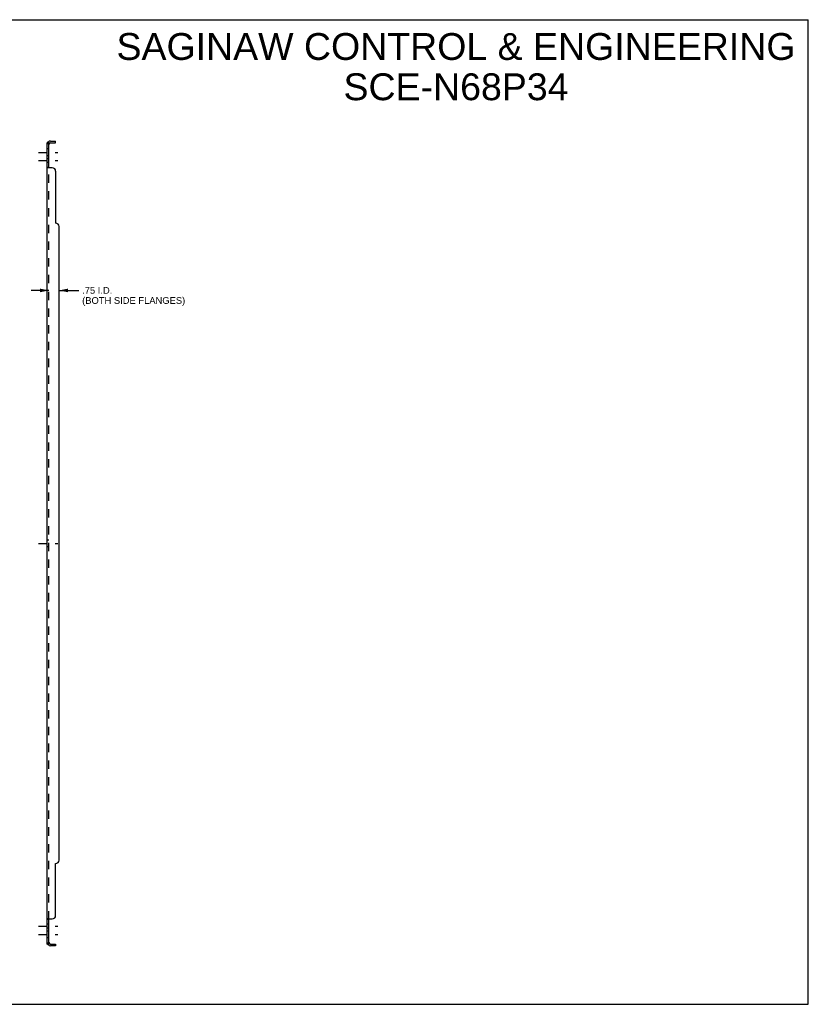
# Model space of a CAD drawing. Header units: inches. Extents: x 0 to 113, y 0 to 73.
# Tile 2 of 2: x 55 to 113, y 0 to 73. Entities that reach past the tile are written whole.
import ezdxf

# ---------------------------------------------------------------- set-up
doc = ezdxf.new("R2010")
doc.units = ezdxf.units.IN
doc.header["$LTSCALE"] = 6.233333
doc.header["$MEASUREMENT"] = 0
doc.linetypes.add('DASHED', pattern=[0.2, 0.1, -0.1])
doc.linetypes.add('HIDDEN', pattern=[0.2, 0.1, -0.1])
doc.layers.get('0').update_dxf_attribs({"linetype": 'CONTINUOUS'})
doc.layers.add('DEFAULT_2', color=8, linetype='HIDDEN')
doc.layers.add('DIMENSIONS', color=7, linetype='CONTINUOUS')
doc.styles.get("Standard").update_dxf_attribs({"font": 'arial.ttf'})
doc.dimstyles.new('DIMSTYLE_1', dxfattribs={"dimtxt": 0.5, "dimasz": 0.666667, "dimexe": 0.09, "dimexo": 0.07, "dimgap": 0.0375, "dimtad": 0, "dimtih": 1, "dimtoh": 1, "dimzin": 4, "dimdsep": 46, "dimtxsty": 'Standard', "dimblk": '_FILLED', "dimblk1": '_FILLED', "dimblk2": '_FILLED', "dimcen": 0.09, "dimadec": 3, "dimazin": 1, "dimtfac": 1, "dimtdec": 3, "dimtofl": 0, "dimtmove": 0, "dimatfit": 3, "dimldrblk": '_FILLED', "dimfxl": 0, "dimtolj": 1, "dimtzin": 4, "dimarcsym": 0})

# ---------------------------------------------------------------- blocks, each defined once
blk = doc.blocks.new('_FILLED')
at = {"color": 0, "linetype": 'ByBlock'}
blk.add_solid([(0, 0), (-1, 0.2), (-1, -0.2)], dxfattribs=at)
blk = doc.blocks.new('*D2')
at = {"layer": 'DIMENSIONS', "color": 2, "linetype": 'Continuous'}
for p, q in [((56.742, 53.17), (55.409, 53.17)), ((57.492, 53.17), (58.964, 53.17))]:
    blk.add_line(p, q, dxfattribs=at)
at = {"layer": 'DIMENSIONS', "color": 2, "linetype": 'Continuous', "xscale": 0.6666666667, "yscale": 0.6666666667, "zscale": 0.6666666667}
blk.add_blockref('_FILLED', (56.742, 53.17), dxfattribs=at)
at = {"layer": 'DIMENSIONS', "color": 2, "linetype": 'Continuous', "xscale": 0.6666666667, "yscale": 0.6666666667, "zscale": 0.6666666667, "rotation": 180}
blk.add_blockref('_FILLED', (57.492, 53.17), dxfattribs=at)
at = {"layer": 'DIMENSIONS', "color": 2, "linetype": 'Continuous', "insert": (59.214, 53.42), "char_height": 0.5, "width": 7.66914, "attachment_point": 1, "line_spacing_factor": 0.9}
blk.add_mtext('.75 I.D.\\P(BOTH SIDE FLANGES)', dxfattribs=at)

msp = doc.modelspace()

# ---------------------------------------------------------------- linework, layer by layer
at = {"color": 7, "linetype": 'Continuous'}
for p, q in [((0, 73.333), (113.333, 73.333)), ((113.333, 0), (113.333, 73.333)), ((56.742, 64.173), (56.617, 64.173)), ((56.671, 64.211), (56.718, 64.173)), ((56.742, 62.333), (56.742, 64.173)), ((56.854, 64.173), (57.242, 64.173)), ((57.242, 64.173), (57.242, 64.298)), ((56.742, 62.333), (56.617, 62.333)), ((56.742, 6.325), (56.617, 6.325)), ((56.742, 4.485), (56.742, 6.325)), ((56.742, 4.485), (56.617, 4.485)), ((56.671, 4.447), (56.718, 4.485)), ((56.854, 4.485), (57.242, 4.485)), ((57.242, 4.485), (57.242, 4.36)), ((0, 0), (113.333, 0))]:
    msp.add_line(p, q, dxfattribs=at)
at = {"color": 3, "linetype": 'Continuous'}
for p, q in [((56.617, 4.485), (56.617, 64.173)), ((56.854, 64.298), (57.242, 64.298)), ((56.992, 62.298), (56.671, 62.298)), ((57.242, 62.048), (57.242, 58.173)), ((57.492, 10.735), (57.492, 57.923)), ((57.242, 6.61), (57.242, 10.485)), ((56.671, 6.36), (56.992, 6.36)), ((57.242, 4.36), (56.854, 4.36))]:
    msp.add_line(p, q, dxfattribs=at)
at = {"color": 2, "linetype": 'DASHED'}
for p, q in [((55.951, 63.454), (57.409, 63.454)), ((55.951, 62.835), (57.409, 62.835)), ((55.951, 34.329), (57.409, 34.329)), ((55.951, 5.823), (57.409, 5.823)), ((55.951, 5.204), (57.409, 5.204))]:
    msp.add_line(p, q, dxfattribs=at)
at = {"color": 3, "linetype": 'Continuous'}
for points in [[(56.64, 64.193), (56.636, 64.191), (56.633, 64.19), (56.63, 64.188), (56.628, 64.187), (56.625, 64.185), (56.622, 64.183), (56.621, 64.181), (56.619, 64.179), (56.618, 64.178), (56.618, 64.176), (56.617, 64.174), (56.617, 64.173)], [(56.671, 64.211), (56.669, 64.209), (56.667, 64.207), (56.664, 64.205), (56.661, 64.203), (56.658, 64.201), (56.654, 64.199), (56.651, 64.198), (56.647, 64.196), (56.64, 64.193)], [(56.651, 62.309), (56.643, 62.312), (56.64, 62.313), (56.636, 62.315), (56.633, 62.316), (56.63, 62.318), (56.628, 62.319), (56.625, 62.321), (56.622, 62.323), (56.621, 62.325), (56.619, 62.327), (56.618, 62.329), (56.618, 62.33), (56.617, 62.332), (56.617, 62.333)], [(56.671, 62.298), (56.669, 62.299), (56.667, 62.301), (56.664, 62.302), (56.661, 62.304), (56.658, 62.306), (56.654, 62.307), (56.651, 62.309)], [(56.643, 6.346), (56.64, 6.345), (56.636, 6.343), (56.633, 6.342), (56.63, 6.34), (56.628, 6.339), (56.625, 6.337), (56.622, 6.335), (56.621, 6.333), (56.619, 6.331), (56.618, 6.329), (56.618, 6.328), (56.617, 6.326), (56.617, 6.325)], [(56.671, 6.36), (56.669, 6.359), (56.667, 6.357), (56.664, 6.356), (56.661, 6.354), (56.658, 6.352), (56.654, 6.351), (56.651, 6.349), (56.643, 6.346)], [(56.647, 4.462), (56.64, 4.465), (56.636, 4.467), (56.633, 4.468), (56.63, 4.47), (56.628, 4.471), (56.625, 4.473), (56.622, 4.475), (56.621, 4.477), (56.619, 4.479), (56.618, 4.48), (56.618, 4.482), (56.617, 4.484), (56.617, 4.485)], [(56.671, 4.447), (56.669, 4.449), (56.667, 4.451), (56.664, 4.453), (56.661, 4.455), (56.658, 4.457), (56.654, 4.459), (56.651, 4.46), (56.647, 4.462)]]:
    msp.add_lwpolyline(points, dxfattribs=at)
at = {"color": 7, "linetype": 'Continuous'}
for points in [[(56.749, 64.158), (56.747, 64.16), (56.746, 64.163), (56.744, 64.165)], [(56.757, 64.149), (56.755, 64.151), (56.753, 64.153), (56.751, 64.156), (56.749, 64.158)], [(56.768, 64.132), (56.768, 64.133), (56.768, 64.133), (56.768, 64.134), (56.768, 64.135), (56.768, 64.136), (56.767, 64.137), (56.766, 64.139), (56.765, 64.14), (56.763, 64.142), (56.762, 64.143), (56.76, 64.145), (56.757, 64.149)], [(56.753, 62.32), (56.751, 62.322), (56.749, 62.323), (56.747, 62.324), (56.746, 62.326), (56.744, 62.327), (56.743, 62.329), (56.743, 62.33), (56.742, 62.332), (56.742, 62.333)], [(56.768, 62.298), (56.768, 62.3), (56.768, 62.301), (56.768, 62.303), (56.768, 62.304), (56.768, 62.306), (56.767, 62.308), (56.766, 62.309), (56.765, 62.311), (56.763, 62.312), (56.762, 62.313), (56.76, 62.315), (56.759, 62.316), (56.757, 62.318), (56.753, 62.32)], [(56.757, 6.341), (56.753, 6.338), (56.751, 6.336), (56.749, 6.335), (56.747, 6.334), (56.746, 6.332), (56.744, 6.331), (56.743, 6.329), (56.743, 6.328), (56.742, 6.326), (56.742, 6.325)], [(56.768, 6.36), (56.768, 6.358), (56.768, 6.357), (56.768, 6.355), (56.768, 6.354), (56.768, 6.352), (56.767, 6.35), (56.766, 6.349), (56.765, 6.347), (56.763, 6.346), (56.762, 6.345), (56.76, 6.343), (56.759, 6.342), (56.757, 6.341)], [(56.749, 4.5), (56.747, 4.498), (56.746, 4.495), (56.744, 4.493)], [(56.76, 4.513), (56.757, 4.509), (56.755, 4.507), (56.753, 4.505), (56.751, 4.502), (56.749, 4.5)], [(56.768, 4.526), (56.768, 4.525), (56.768, 4.525), (56.768, 4.524), (56.768, 4.523), (56.768, 4.522), (56.767, 4.521), (56.766, 4.519), (56.765, 4.518), (56.763, 4.516), (56.762, 4.515), (56.76, 4.513)]]:
    msp.add_lwpolyline(points, dxfattribs=at)
at = {"color": 3, "linetype": 'Continuous'}
for centre, radius, start, end in [((56.854, 64.061), 0.237, 90, 140.56585), ((56.992, 62.048), 0.25, 0, 90), ((57.242, 57.923), 0.25, 0, 90), ((57.242, 10.735), 0.25, 270, 360), ((56.992, 6.61), 0.25, 270, 360), ((56.854, 4.597), 0.237, 219.43415, 270)]:
    msp.add_arc(centre, radius, start, end, dxfattribs=at)
at = {"color": 7, "linetype": 'Continuous'}
for centre, start, end in [((56.854, 64.061), 90, 180), ((56.854, 4.597), 180, 270)]:
    msp.add_arc(centre, 0.112, start, end, dxfattribs=at)
at = {"layer": 'DEFAULT_2', "color": 8, "linetype": 'HIDDEN'}
for p, q in [((56.696, 64.17), (56.697, 64.17)), ((56.697, 64.17), (56.699, 64.17)), ((56.699, 64.17), (56.7, 64.169)), ((56.7, 64.169), (56.702, 64.169)), ((56.702, 64.169), (56.703, 64.168)), ((56.703, 64.168), (56.705, 64.168)), ((56.705, 64.168), (56.706, 64.167)), ((56.706, 64.167), (56.708, 64.167)), ((56.708, 64.167), (56.709, 64.166)), ((56.709, 64.166), (56.711, 64.166)), ((56.718, 64.173), (56.768, 64.132)), ((56.743, 64.152), (56.742, 64.153)), ((56.742, 63.704), (56.617, 63.704)), ((56.742, 63.204), (56.617, 63.204)), ((56.742, 62.976), (56.617, 62.976)), ((56.742, 62.695), (56.617, 62.695)), ((56.622, 62.323), (56.621, 62.325)), ((56.742, 6.325), (56.742, 62.333)), ((56.768, 62.304), (56.768, 62.306)), ((56.768, 62.301), (56.768, 62.303)), ((56.742, 34.579), (56.617, 34.579)), ((56.742, 34.079), (56.617, 34.079)), ((56.618, 6.328), (56.617, 6.326)), ((56.742, 5.963), (56.617, 5.963)), ((56.625, 6.337), (56.622, 6.335)), ((56.743, 6.328), (56.742, 6.326)), ((56.746, 6.332), (56.744, 6.331)), ((56.742, 5.682), (56.617, 5.682)), ((56.742, 5.454), (56.617, 5.454)), ((56.742, 4.954), (56.617, 4.954)), ((56.718, 4.485), (56.768, 4.526))]:
    msp.add_line(p, q, dxfattribs=at)
for points in [[(56.682, 64.173), (56.682, 64.173), (56.683, 64.173), (56.683, 64.173), (56.683, 64.173), (56.683, 64.173), (56.684, 64.173), (56.684, 64.173), (56.685, 64.173), (56.685, 64.172), (56.686, 64.172), (56.686, 64.172), (56.687, 64.172), (56.688, 64.172), (56.688, 64.172), (56.689, 64.172), (56.689, 64.172), (56.69, 64.172), (56.691, 64.171), (56.691, 64.171), (56.692, 64.171), (56.693, 64.171), (56.693, 64.171), (56.694, 64.171), (56.695, 64.171), (56.695, 64.17), (56.696, 64.17)], [(56.685, 64.173), (56.685, 64.173), (56.684, 64.173), (56.684, 64.173), (56.683, 64.173), (56.683, 64.173), (56.683, 64.173), (56.683, 64.173), (56.682, 64.173)], [(56.711, 64.166), (56.713, 64.165), (56.714, 64.165), (56.714, 64.165), (56.715, 64.164), (56.716, 64.164), (56.717, 64.164), (56.718, 64.163), (56.719, 64.163), (56.72, 64.163), (56.721, 64.162), (56.722, 64.162), (56.723, 64.161), (56.724, 64.161), (56.725, 64.161), (56.726, 64.16), (56.727, 64.16), (56.727, 64.16), (56.728, 64.159), (56.729, 64.159), (56.73, 64.158), (56.731, 64.158), (56.732, 64.158), (56.732, 64.157), (56.733, 64.157), (56.734, 64.156), (56.735, 64.156), (56.736, 64.156), (56.736, 64.155), (56.737, 64.155), (56.738, 64.155), (56.738, 64.154), (56.739, 64.154), (56.74, 64.154), (56.74, 64.153), (56.741, 64.153), (56.742, 64.152), (56.742, 64.152), (56.743, 64.152), (56.744, 64.151), (56.744, 64.151), (56.745, 64.151), (56.745, 64.151), (56.745, 64.15), (56.746, 64.15), (56.746, 64.15), (56.746, 64.15)], [(56.744, 64.165), (56.743, 64.167), (56.743, 64.169), (56.742, 64.171), (56.742, 64.173)], [(56.746, 64.15), (56.746, 64.15), (56.746, 64.15), (56.746, 64.15), (56.746, 64.15), (56.746, 64.15), (56.746, 64.15), (56.745, 64.15), (56.745, 64.151), (56.744, 64.151), (56.744, 64.151), (56.744, 64.152), (56.743, 64.152), (56.743, 64.152)], [(56.618, 62.329), (56.618, 62.33), (56.617, 62.332)], [(56.746, 62.326), (56.744, 62.327), (56.743, 62.329), (56.743, 62.33), (56.742, 62.332)], [(56.766, 62.309), (56.765, 62.311), (56.763, 62.312)], [(56.621, 6.333), (56.619, 6.331), (56.618, 6.329)], [(56.768, 6.355), (56.768, 6.354), (56.768, 6.352), (56.767, 6.35), (56.766, 6.349), (56.765, 6.347), (56.763, 6.346)], [(56.683, 4.485), (56.683, 4.485), (56.682, 4.485), (56.682, 4.485)], [(56.746, 4.508), (56.746, 4.508), (56.746, 4.508), (56.746, 4.508), (56.746, 4.508), (56.745, 4.508), (56.745, 4.507), (56.744, 4.507), (56.744, 4.507), (56.743, 4.506), (56.743, 4.506), (56.742, 4.506), (56.742, 4.505), (56.741, 4.505), (56.74, 4.505), (56.74, 4.505), (56.739, 4.504), (56.739, 4.504), (56.738, 4.504), (56.737, 4.503), (56.737, 4.503), (56.736, 4.502), (56.735, 4.502), (56.735, 4.502), (56.734, 4.501), (56.733, 4.501), (56.732, 4.501), (56.732, 4.5), (56.731, 4.5), (56.73, 4.5), (56.729, 4.499), (56.729, 4.499), (56.728, 4.499), (56.727, 4.498), (56.726, 4.498), (56.725, 4.498), (56.725, 4.497), (56.724, 4.497), (56.723, 4.497), (56.722, 4.496), (56.721, 4.496), (56.72, 4.496), (56.719, 4.495), (56.718, 4.495), (56.717, 4.494), (56.716, 4.494), (56.715, 4.494), (56.714, 4.493), (56.713, 4.493), (56.712, 4.493), (56.711, 4.492), (56.71, 4.492), (56.709, 4.492), (56.708, 4.491), (56.707, 4.491), (56.706, 4.491), (56.705, 4.49), (56.704, 4.49), (56.703, 4.49), (56.702, 4.489), (56.701, 4.489), (56.7, 4.489), (56.699, 4.488), (56.698, 4.488), (56.697, 4.488), (56.696, 4.488), (56.695, 4.487), (56.694, 4.487), (56.693, 4.487), (56.692, 4.487), (56.691, 4.487), (56.69, 4.486), (56.69, 4.486), (56.689, 4.486), (56.688, 4.486), (56.687, 4.486), (56.686, 4.486), (56.685, 4.486), (56.685, 4.485), (56.684, 4.485), (56.683, 4.485), (56.683, 4.485), (56.683, 4.485), (56.683, 4.485)], [(56.683, 4.485), (56.683, 4.485), (56.683, 4.485), (56.684, 4.485), (56.684, 4.485), (56.685, 4.485), (56.685, 4.485), (56.686, 4.485)], [(56.742, 4.505), (56.743, 4.506), (56.743, 4.506), (56.744, 4.506), (56.744, 4.507), (56.745, 4.507), (56.745, 4.507), (56.745, 4.508), (56.746, 4.508), (56.746, 4.508), (56.746, 4.508), (56.746, 4.508), (56.746, 4.508)], [(56.744, 4.493), (56.743, 4.491), (56.743, 4.489), (56.742, 4.487), (56.742, 4.485)]]:
    msp.add_lwpolyline(points, dxfattribs=at)
for centre, start, end in [((56.854, 64.061), 140.56585, 180), ((56.854, 4.597), 180, 219.43415)]:
    msp.add_arc(centre, 0.237, start, end, dxfattribs=at)

# ---------------------------------------------------------------- texts
at = {"layer": 'DIMENSIONS', "color": 2, "linetype": 'Continuous', "insert": (87.077, 72.338), "char_height": 2, "width": 50.51301, "attachment_point": 2, "line_spacing_factor": 0.9}
msp.add_mtext('SAGINAW CONTROL & ENGINEERING\\PSCE-N68P34', dxfattribs=at)

# ---------------------------------------------------------------- dimensions: what is measured, and where the dimension line sits
at = {"layer": 'DIMENSIONS', "color": 2, "linetype": 'Continuous'}
dim = msp.add_linear_dim(base=(56.742, 53.17), p1=(57.492, 57.923), p2=(56.742, 62.298), angle=180, text='<> I.D.\\P(BOTH SIDE FLANGES)', dimstyle='DIMSTYLE_1', dxfattribs=at)
dim.commit()
dim.dimension.update_dxf_attribs({"geometry": '*D2', "text_midpoint": (63.048, 52.795), "dimtype": 160})

doc.saveas('drawing.dxf')
